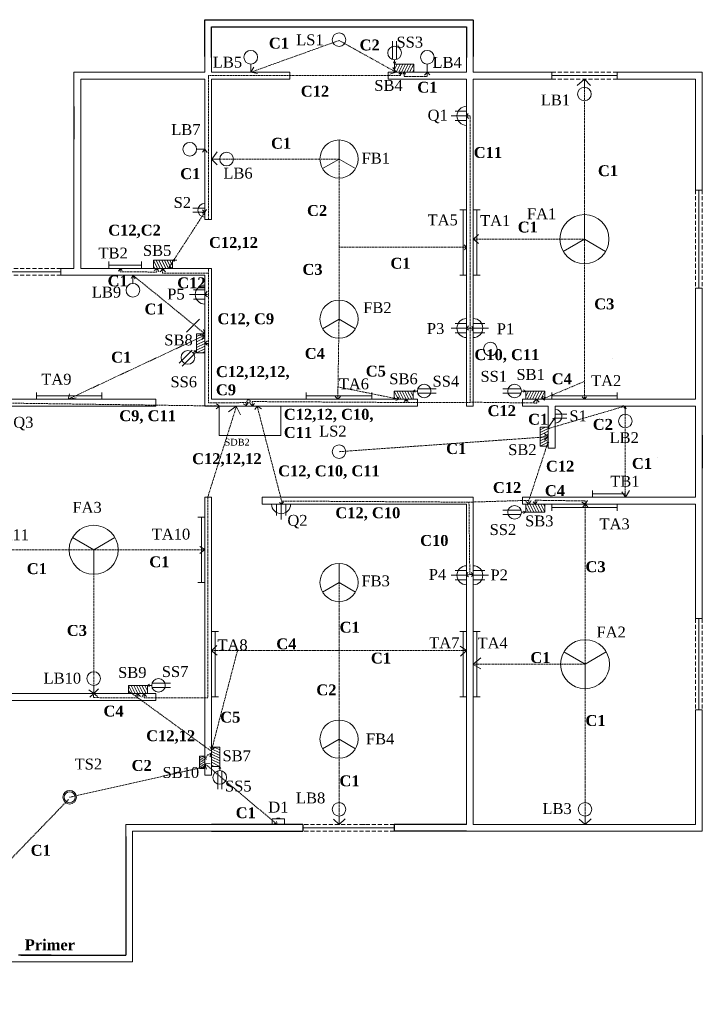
# Model space of a CAD drawing. Header units: inches. Extents: x 208 to 1269, y -96 to 627.
# Tile 4 of 4: x 768 to 1269, y -96 to 626. Entities that reach past the tile are written whole.
import ezdxf

# ---------------------------------------------------------------- set-up
doc = ezdxf.new("R2010")
doc.units = ezdxf.units.IN
doc.header["$LTSCALE"] = 3
doc.header["$MEASUREMENT"] = 0
doc.linetypes.add('DASHEDX2', pattern=[1.5, 1, -0.5])
doc.linetypes.add('HIDDEN', pattern=[0.375, 0.25, -0.125])
for name, color, linetype, lineweight in [('Conduit', 1, 'Continuous', 13), ('FandF', 160, 'Continuous', 13), ('HIDDEN', 7, 'HIDDEN', 13), ('name', 160, 'Continuous', 13)]:
    doc.layers.add(name, color=color, linetype=linetype, lineweight=lineweight)

msp = doc.modelspace()

# ---------------------------------------------------------------- linework, layer by layer
for p, q in [((904.23, 599.33), (904.23, 626.28)), ((904.23, 626.28), (1100.92, 626.28)), ((1101.23, 626.28), (1101.23, 599.33)), ((909.23, 598.42), (909.23, 621.07)), ((909.23, 621.07), (1095.83, 621.07)), ((1095.83, 621.07), (1096.23, 621.07)), ((1096.23, 621.07), (1096.23, 598.42)), ((808.23, 562.49), (808.23, 538.49)), ((1269.23, 321.24), (1269.23, 297.24)), ((976.23, 35.74), (909.23, 35.74)), ((909.23, 30.74), (976.23, 30.74)), ((976.23, 35.74), (976.23, 33.24)), ((976.23, 33.24), (976.23, 30.74)), ((1051.8, 35.74), (1043.23, 35.74)), ((1043.23, 35.74), (1043.23, 33.24)), ((1043.23, 33.24), (1043.23, 30.74)), ((1051.8, 30.74), (1043.23, 30.74)), ((1096.23, 35.74), (1051.8, 35.74)), ((1096.23, 30.74), (1051.8, 30.74)), ((846.23, 26.74), (846.23, -60.26)), ((767.5, -60.03), (791.55, -60.03)), ((769.23, -60.26), (846.23, -60.26))]:
    msp.add_line(p, q)
at = {"linetype": 'Continuous', "lineweight": 13}
for p, q in [((904.23, 587.74), (904.23, 599.33)), ((909.23, 598.42), (909.23, 587.74)), ((1096.23, 598.42), (1096.23, 587.74)), ((1101.23, 587.74), (1101.23, 599.33)), ((904.23, 587.74), (808.23, 587.74)), ((808.23, 562.49), (808.23, 587.74)), ((909.23, 587.74), (909.88, 587.74)), ((1096.23, 587.74), (1095.58, 587.74)), ((1101.23, 587.74), (1158.73, 587.74)), ((1269.23, 501.24), (1269.23, 587.74)), ((1101.23, 582.74), (1158.73, 582.74)), ((1264.23, 501.24), (1264.23, 582.74)), ((808.23, 508.24), (808.23, 538.49)), ((904.23, 479.74), (904.23, 480.74)), ((909.23, 480.74), (909.23, 479.74)), ((882.77, 443.74), (883.77, 443.74)), ((1264.23, 347.74), (1264.23, 429.24)), ((1269.23, 342.74), (1269.23, 429.24)), ((867.23, 347.74), (868.23, 347.74)), ((1059.23, 347.74), (1060.23, 347.74)), ((1138.23, 347.74), (1137.23, 347.74)), ((868.23, 342.74), (867.23, 342.74)), ((1060.23, 342.74), (1059.23, 342.74)), ((1137.23, 342.74), (1138.23, 342.74)), ((1264.23, 321.24), (1264.23, 342.74)), ((1269.23, 321.24), (1269.23, 342.74)), ((1156.23, 311.74), (1156.23, 312.74)), ((1156.23, 311.74), (1161.23, 311.74)), ((1161.23, 312.74), (1161.23, 311.74)), ((1264.23, 297.24), (1264.23, 275.74)), ((904.23, 126.74), (904.23, 275.74)), ((946.23, 270.74), (946.23, 275.74)), ((1137.23, 275.74), (1137.23, 270.74)), ((1138.23, 275.74), (1137.23, 275.74)), ((1137.23, 270.74), (1138.23, 270.74)), ((867.23, 131.74), (868.23, 131.74)), ((868.23, 131.74), (868.23, 126.74)), ((868.23, 126.74), (867.23, 126.74)), ((904.23, 119.74), (904.23, 72.74)), ((1269.23, 30.74), (1269.23, 119.74)), ((904.23, 71.74), (904.23, 72.74)), ((909.23, 72.74), (909.23, 71.74)), ((904.23, 71.74), (909.23, 71.74)), ((846.23, 35.74), (846.23, 26.74)), ((1019.77, 35.74), (1021.73, 35.74)), ((1096.23, 30.74), (1269.23, 30.74)), ((1101.23, 35.74), (1264.23, 35.74)), ((1264.23, 35.74), (1264.23, 35.74))]:
    msp.add_line(p, q, dxfattribs=at)
at = {"lineweight": 13}
for p, q in [((909.88, 587.74), (966.73, 587.74)), ((966.73, 586.49), (966.73, 587.74)), ((966.73, 585.24), (966.73, 586.49)), ((1038.73, 587.74), (1095.58, 587.74)), ((1038.73, 587.74), (1038.73, 582.74)), ((1158.73, 582.74), (1158.73, 587.74)), ((1206.73, 587.74), (1269.23, 587.74)), ((1206.73, 582.74), (1206.73, 587.74)), ((904.23, 582.74), (813.23, 582.74)), ((813.23, 582.74), (813.23, 562.49)), ((904.23, 479.74), (904.23, 582.74)), ((909.23, 582.74), (966.73, 582.74)), ((909.23, 479.74), (909.23, 582.74)), ((966.73, 583.99), (966.73, 585.24)), ((966.73, 582.74), (966.73, 583.99)), ((1038.73, 582.74), (1096.23, 582.74)), ((1096.23, 582.74), (1096.23, 342.74)), ((1101.23, 582.74), (1101.23, 342.74)), ((1158.73, 585.24), (1206.73, 585.24)), ((1206.73, 582.74), (1264.23, 582.74)), ((813.23, 562.49), (813.23, 538.49)), ((813.23, 538.49), (813.23, 443.74)), ((808.23, 508.24), (808.23, 443.74)), ((1264.23, 501.24), (1269.23, 501.24)), ((1266.73, 429.24), (1266.73, 501.24)), ((904.23, 479.74), (909.23, 479.74)), ((750.73, 441.24), (798.73, 441.24)), ((808.23, 443.74), (798.73, 443.74)), ((798.73, 443.74), (798.73, 438.74)), ((813.23, 443.74), (909.23, 443.74)), ((904.23, 443.74), (909.23, 443.74)), ((909.23, 347.74), (909.23, 443.74)), ((798.73, 438.74), (808.23, 438.74)), ((808.23, 438.74), (904.23, 438.74)), ((904.23, 342.74), (904.23, 438.74)), ((1264.23, 429.24), (1269.23, 429.24)), ((868.23, 347.74), (741.23, 347.74)), ((868.23, 347.74), (868.23, 342.74)), ((1060.23, 347.74), (909.23, 347.74)), ((1060.23, 347.74), (1060.23, 342.74)), ((1264.23, 347.74), (1137.23, 347.74)), ((1137.23, 342.74), (1137.23, 347.74)), ((868.23, 342.74), (741.23, 342.74)), ((1060.23, 342.74), (904.23, 342.74)), ((1101.23, 342.74), (1096.23, 342.74)), ((1156.23, 342.74), (1137.23, 342.74)), ((1156.23, 342.74), (1156.23, 311.74)), ((1264.23, 342.74), (1161.23, 342.74)), ((1161.23, 342.74), (1161.23, 311.74)), ((1264.23, 297.24), (1264.23, 321.24)), ((1269.23, 297.24), (1269.23, 186.74)), ((909.23, 275.74), (904.23, 275.74)), ((909.23, 275.74), (909.23, 71.74)), ((1101.23, 275.74), (946.23, 275.74)), ((1101.23, 275.74), (1096.23, 275.74)), ((1101.23, 275.74), (1101.23, 35.74)), ((1264.23, 275.74), (1137.23, 275.74)), ((909.23, 268.74), (909.23, 270.74)), ((1096.23, 270.74), (946.23, 270.74)), ((1096.23, 270.74), (1096.23, 35.74)), ((1101.23, 268.74), (1101.23, 273.74)), ((1264.23, 270.74), (1137.23, 270.74)), ((1264.23, 270.74), (1264.23, 186.74)), ((1264.23, 186.74), (1269.23, 186.74)), ((1266.73, 119.74), (1266.73, 186.74)), ((868.23, 131.74), (741.23, 131.74)), ((868.23, 126.74), (741.23, 126.74)), ((904.23, 126.74), (904.23, 119.74)), ((1264.23, 119.74), (1264.23, 35.74)), ((1264.23, 119.74), (1269.23, 119.74)), ((909.23, 35.74), (846.23, 35.74)), ((909.23, 30.74), (851.23, 30.74)), ((851.23, 30.74), (851.23, -65.26)), ((976.23, 33.24), (1043.23, 33.24)), ((741.23, -65.26), (851.23, -65.26))]:
    msp.add_line(p, q, dxfattribs=at)
at = {"linetype": 'DASHEDX2', "lineweight": 13}
for p, q in [((1158.73, 587.74), (1206.73, 587.74)), ((1206.73, 582.74), (1158.73, 582.74)), ((1264.23, 501.24), (1264.23, 429.24)), ((1269.23, 501.24), (1269.23, 429.24)), ((750.73, 443.74), (798.73, 443.74)), ((750.73, 438.74), (798.73, 438.74)), ((1264.23, 186.74), (1264.23, 119.74)), ((1269.23, 186.74), (1269.23, 119.74)), ((1043.23, 35.74), (976.23, 35.74)), ((1043.23, 30.74), (976.23, 30.74))]:
    msp.add_line(p, q, dxfattribs=at)
at = {"layer": 'Conduit', "linetype": 'HIDDEN'}
msp.add_line((722.5, -30.66), (804.45, 54.18), dxfattribs=at)
at = {"layer": 'FandF', "lineweight": 13}
for p, q in [((1041.99, 597.1), (1041.99, 610.6)), ((1044.99, 597.1), (1044.99, 610.6)), ((937.98, 593.75), (937.98, 587.74)), ((1043.49, 593.74), (1042.7, 595.37)), ((1043.49, 596.87), (1043.49, 593.74)), ((1043.49, 593.74), (1044.28, 595.37)), ((1045.49, 593.74), (1043.49, 593.74)), ((1045.49, 593.74), (1043.49, 589.69)), ((1047.49, 593.74), (1044.53, 587.74)), ((1047.49, 593.74), (1045.49, 593.74)), ((1049.49, 593.74), (1046.53, 587.74)), ((1049.49, 593.74), (1047.49, 593.74)), ((1051.49, 593.74), (1048.53, 587.74)), ((1051.49, 593.74), (1049.49, 593.74)), ((1053.49, 593.74), (1050.53, 587.74)), ((1053.49, 593.74), (1051.49, 593.74)), ((1055.49, 593.74), (1052.53, 587.74)), ((1055.49, 593.74), (1053.49, 593.74)), ((1057.49, 593.74), (1054.53, 587.74)), ((1057.49, 593.74), (1055.49, 593.74)), ((1057.49, 587.74), (1057.49, 593.74)), ((1067.48, 593.75), (1067.48, 587.74)), ((1057.49, 589.69), (1056.53, 587.74)), ((1182.73, 576.74), (1182.73, 582.74)), ((1096.23, 559.12), (1087.84, 559.12)), ((1096.23, 555.71), (1085.03, 555.71)), ((1096.23, 552.29), (1087.84, 552.29)), ((1002.73, 523.99), (1002.73, 537.99)), ((898.22, 531.24), (904.23, 531.24)), ((915.23, 523.99), (909.23, 523.99)), ((1002.73, 523.99), (990.6, 516.99)), ((1002.73, 523.99), (1014.85, 516.99)), ((904.23, 487.95), (895.5, 487.95)), ((904.23, 484.95), (895.5, 484.95)), ((1093.73, 486.74), (1091.23, 486.74)), ((1093.73, 486.74), (1093.73, 438.74)), ((1096.23, 486.74), (1093.73, 486.74)), ((1101.23, 486.74), (1103.73, 486.74)), ((1103.73, 486.74), (1103.73, 438.74)), ((1103.73, 486.74), (1106.23, 486.74)), ((1182.73, 465.24), (1182.73, 483.24)), ((1182.73, 465.24), (1167.14, 456.24)), ((1182.73, 465.24), (1198.32, 456.24)), ((833.72, 446.24), (833.72, 448.74)), ((857.72, 446.24), (857.72, 448.74)), ((866.6, 449.74), (868.6, 449.74)), ((866.6, 443.74), (866.6, 449.74)), ((866.6, 449.74), (869.56, 443.74)), ((868.6, 449.74), (870.6, 449.74)), ((868.6, 449.74), (871.56, 443.74)), ((870.6, 449.74), (872.6, 449.74)), ((870.6, 449.74), (873.56, 443.74)), ((872.6, 449.74), (874.6, 449.74)), ((872.6, 449.74), (875.56, 443.74)), ((874.6, 449.74), (876.6, 449.74)), ((874.6, 449.74), (877.56, 443.74)), ((876.6, 449.74), (878.6, 449.74)), ((876.6, 449.74), (879.56, 443.74)), ((878.6, 449.74), (880.6, 449.74)), ((878.6, 449.74), (880.6, 445.69)), ((880.6, 449.74), (882.23, 450.53)), ((880.6, 449.74), (880.6, 443.74)), ((883.72, 449.74), (880.6, 449.74)), ((880.6, 449.74), (882.23, 448.95)), ((857.72, 446.24), (833.72, 446.24)), ((833.72, 443.74), (833.72, 446.24)), ((857.72, 443.74), (857.72, 446.24)), ((866.6, 445.69), (867.56, 443.74)), ((851.48, 432.74), (851.48, 438.74)), ((1093.73, 438.74), (1091.23, 438.74)), ((1096.23, 438.74), (1093.73, 438.74)), ((1101.23, 438.74), (1103.73, 438.74)), ((1103.73, 438.74), (1106.23, 438.74)), ((904.23, 427.98), (895.84, 427.98)), ((904.23, 424.56), (893.03, 424.56)), ((904.23, 421.15), (895.84, 421.15)), ((1002.73, 406.49), (1002.73, 420.49)), ((890.87, 396.94), (900.41, 406.49)), ((1002.73, 406.49), (990.6, 399.49)), ((1002.73, 406.49), (1014.85, 399.49)), ((1096.23, 399.97), (1085.03, 399.97)), ((1096.23, 403.38), (1087.84, 403.38)), ((1101.23, 403.38), (1109.62, 403.38)), ((1101.23, 399.97), (1112.42, 399.97)), ((898.23, 393.74), (898.23, 395.74)), ((898.23, 395.74), (904.23, 395.74)), ((898.23, 393.74), (902.28, 395.74)), ((898.23, 391.74), (904.23, 394.7)), ((898.23, 391.74), (898.23, 393.74)), ((898.23, 389.74), (904.23, 392.7)), ((898.23, 389.74), (898.23, 391.74)), ((898.23, 387.74), (904.23, 390.7)), ((1096.23, 396.56), (1087.84, 396.56)), ((1101.23, 396.56), (1109.62, 396.56)), ((885.43, 374.13), (894.97, 383.68)), ((895.3, 381.78), (897.99, 383.36)), ((898.04, 383.35), (896.24, 383.2)), ((897.99, 383.33), (896.98, 381.83)), ((898.23, 387.74), (898.23, 389.74)), ((898.23, 385.74), (904.23, 388.7)), ((898.23, 385.74), (898.23, 387.74)), ((898.23, 383.74), (904.23, 386.7)), ((898.23, 383.74), (898.23, 385.74)), ((898.23, 381.74), (904.23, 384.7)), ((898.23, 381.74), (898.23, 383.74)), ((1101.23, 379.64), (1101.23, 386.64)), ((887.74, 372.07), (897.29, 381.62)), ((904.23, 381.74), (898.23, 381.74)), ((902.28, 381.74), (904.23, 382.7)), ((1057.05, 353.74), (1058.68, 354.53)), ((1060.41, 355.24), (1073.91, 355.24)), ((1136.29, 355.24), (1122.79, 355.24)), ((1139.65, 353.74), (1138.02, 354.53)), ((780.73, 352.74), (780.73, 350.24)), ((780.73, 350.24), (828.73, 350.24)), ((780.73, 350.24), (780.73, 347.74)), ((828.73, 352.74), (828.73, 350.24)), ((828.73, 350.24), (828.73, 347.74)), ((978.73, 352.74), (978.73, 350.24)), ((978.73, 350.24), (1026.73, 350.24)), ((978.73, 350.24), (978.73, 347.74)), ((1026.73, 352.74), (1026.73, 350.24)), ((1026.73, 350.24), (1026.73, 347.74)), ((1043.05, 353.74), (1045.05, 353.74)), ((1043.05, 347.74), (1043.05, 353.74)), ((1043.05, 353.74), (1046.01, 347.74)), ((1043.05, 349.69), (1044.01, 347.74)), ((1045.05, 353.74), (1047.05, 353.74)), ((1045.05, 353.74), (1048.01, 347.74)), ((1047.05, 353.74), (1049.05, 353.74)), ((1047.05, 353.74), (1050.01, 347.74)), ((1049.05, 353.74), (1051.05, 353.74)), ((1049.05, 353.74), (1052.01, 347.74)), ((1051.05, 353.74), (1053.05, 353.74)), ((1051.05, 353.74), (1054.01, 347.74)), ((1053.05, 353.74), (1055.05, 353.74)), ((1053.05, 353.74), (1056.01, 347.74)), ((1055.05, 353.74), (1057.05, 353.74)), ((1055.05, 353.74), (1057.05, 349.69)), ((1057.05, 353.74), (1057.05, 347.74)), ((1060.18, 353.74), (1057.05, 353.74)), ((1057.05, 353.74), (1058.68, 352.95)), ((1060.41, 352.24), (1073.91, 352.24)), ((1136.29, 352.24), (1122.79, 352.24)), ((1136.52, 353.74), (1139.65, 353.74)), ((1139.65, 353.74), (1138.02, 352.95)), ((1141.65, 353.74), (1139.65, 353.74)), ((1139.65, 353.74), (1139.65, 347.74)), ((1141.65, 353.74), (1139.65, 349.69)), ((1143.65, 353.74), (1140.69, 347.74)), ((1143.65, 353.74), (1141.65, 353.74)), ((1145.65, 353.74), (1142.69, 347.74)), ((1145.65, 353.74), (1143.65, 353.74)), ((1147.65, 353.74), (1144.69, 347.74)), ((1147.65, 353.74), (1145.65, 353.74)), ((1149.65, 353.74), (1146.69, 347.74)), ((1149.65, 353.74), (1147.65, 353.74)), ((1151.65, 353.74), (1148.69, 347.74)), ((1151.65, 353.74), (1149.65, 353.74)), ((1153.65, 353.74), (1150.69, 347.74)), ((1153.65, 353.74), (1151.65, 353.74)), ((1153.65, 349.69), (1152.69, 347.74)), ((1153.65, 347.74), (1153.65, 353.74)), ((1158.73, 352.74), (1158.73, 350.24)), ((1158.73, 350.24), (1206.73, 350.24)), ((1158.73, 350.24), (1158.73, 347.74)), ((1206.73, 352.74), (1206.73, 350.24)), ((1206.73, 350.24), (1206.73, 347.74)), ((1212.73, 336.74), (1212.73, 342.74)), ((1161.23, 336.76), (1169.96, 336.76)), ((1161.23, 333.76), (1169.96, 333.76)), ((1150.23, 325.24), (1150.23, 327.24)), ((1150.23, 327.24), (1156.23, 327.24)), ((1150.23, 325.24), (1154.28, 327.24)), ((1150.23, 323.24), (1156.23, 326.2)), ((1150.23, 323.24), (1150.23, 325.24)), ((1150.23, 321.24), (1156.23, 324.2)), ((1150.23, 321.24), (1150.23, 323.24)), ((1150.23, 319.24), (1156.23, 322.2)), ((1150.23, 319.24), (1150.23, 321.24)), ((1150.23, 317.24), (1156.23, 320.2)), ((1150.23, 317.24), (1150.23, 319.24)), ((1150.23, 315.24), (1156.23, 318.2)), ((1150.23, 315.24), (1150.23, 317.24)), ((1150.23, 313.24), (1156.23, 316.2)), ((1150.23, 313.24), (1150.23, 315.24)), ((1156.23, 313.24), (1150.23, 313.24)), ((1154.28, 313.24), (1156.23, 314.2)), ((1188.73, 278.24), (1188.73, 280.74)), ((1212.73, 278.24), (1188.73, 278.24)), ((1188.73, 275.74), (1188.73, 278.24)), ((1212.73, 278.24), (1212.73, 280.74)), ((1212.73, 278.24), (1212.73, 275.74)), ((956.82, 270.74), (956.82, 262.36)), ((960.23, 270.74), (960.23, 259.55)), ((963.64, 270.74), (963.64, 262.36)), ((1139.65, 264.74), (1139.65, 270.74)), ((1141.65, 264.74), (1139.65, 268.8)), ((1143.65, 264.74), (1140.69, 270.74)), ((1145.65, 264.74), (1142.69, 270.74)), ((1147.65, 264.74), (1144.69, 270.74)), ((1149.65, 264.74), (1146.69, 270.74)), ((1151.65, 264.74), (1148.69, 270.74)), ((1153.65, 264.74), (1150.69, 270.74)), ((1153.65, 268.8), (1152.69, 270.74)), ((1153.65, 270.74), (1153.65, 264.74)), ((1158.73, 268.24), (1158.73, 270.74)), ((1158.73, 268.24), (1206.73, 268.24)), ((1158.73, 265.74), (1158.73, 268.24)), ((1206.73, 268.24), (1206.73, 270.74)), ((1206.73, 265.74), (1206.73, 268.24)), ((901.73, 261.24), (899.23, 261.24)), ((901.73, 213.24), (901.73, 261.24)), ((904.23, 261.24), (901.73, 261.24)), ((1136.29, 266.24), (1122.79, 266.24)), ((1136.29, 263.24), (1122.79, 263.24)), ((1136.52, 264.74), (1139.65, 264.74)), ((1139.65, 264.74), (1138.02, 265.53)), ((1139.65, 264.74), (1138.02, 263.95)), ((1141.65, 264.74), (1139.65, 264.74)), ((1143.65, 264.74), (1141.65, 264.74)), ((1145.65, 264.74), (1143.65, 264.74)), ((1147.65, 264.74), (1145.65, 264.74)), ((1149.65, 264.74), (1147.65, 264.74)), ((1151.65, 264.74), (1149.65, 264.74)), ((1153.65, 264.74), (1151.65, 264.74)), ((822.73, 237.24), (807.14, 246.24)), ((822.73, 237.24), (838.32, 246.24)), ((822.73, 237.24), (822.73, 219.24)), ((1002.73, 213.22), (1002.73, 227.22)), ((1096.23, 218.51), (1085.03, 218.51)), ((1096.23, 221.93), (1087.84, 221.93)), ((1101.23, 221.93), (1109.62, 221.93)), ((1101.23, 218.51), (1112.42, 218.51)), ((901.73, 213.24), (899.23, 213.24)), ((904.23, 213.24), (901.73, 213.24)), ((1002.73, 213.22), (990.6, 206.22)), ((1002.73, 213.22), (1014.85, 206.22)), ((1096.23, 215.1), (1087.84, 215.1)), ((1101.23, 215.1), (1109.62, 215.1)), ((911.73, 177.29), (909.23, 177.29)), ((911.73, 129.29), (911.73, 177.29)), ((914.23, 177.29), (911.73, 177.29)), ((1093.73, 177.29), (1091.23, 177.29)), ((1093.73, 129.29), (1093.73, 177.29)), ((1096.23, 177.29), (1093.73, 177.29)), ((1101.23, 177.29), (1103.73, 177.29)), ((1103.73, 129.29), (1103.73, 177.29)), ((1103.73, 177.29), (1106.23, 177.29)), ((1183.21, 153.24), (1167.63, 162.24)), ((1183.21, 153.24), (1198.8, 162.24)), ((1183.21, 153.24), (1183.21, 135.24)), ((822.73, 137.75), (822.73, 131.74)), ((848.16, 137.74), (850.16, 137.74)), ((848.16, 131.74), (848.16, 137.74)), ((848.16, 137.74), (851.11, 131.74)), ((850.16, 137.74), (852.16, 137.74)), ((850.16, 137.74), (853.11, 131.74)), ((852.16, 137.74), (854.16, 137.74)), ((852.16, 137.74), (855.11, 131.74)), ((854.16, 137.74), (856.16, 137.74)), ((854.16, 137.74), (857.11, 131.74)), ((856.16, 137.74), (858.16, 137.74)), ((856.16, 137.74), (859.11, 131.74)), ((858.16, 137.74), (860.16, 137.74)), ((858.16, 137.74), (861.11, 131.74)), ((860.16, 137.74), (862.16, 137.74)), ((860.16, 137.74), (862.16, 133.69)), ((862.16, 137.74), (863.78, 138.53)), ((862.16, 137.74), (862.16, 131.74)), ((865.28, 137.74), (862.16, 137.74)), ((862.16, 137.74), (863.78, 136.95)), ((865.51, 139.24), (879.01, 139.24)), ((848.16, 133.69), (849.11, 131.74)), ((865.51, 136.24), (879.01, 136.24)), ((911.73, 129.29), (909.23, 129.29)), ((914.23, 129.29), (911.73, 129.29)), ((1093.73, 129.29), (1091.23, 129.29)), ((1096.23, 129.29), (1093.73, 129.29)), ((1101.23, 129.29), (1103.73, 129.29)), ((1103.73, 129.29), (1106.23, 129.29)), ((1002.73, 98.27), (1002.73, 112.27)), ((1002.73, 98.27), (990.6, 91.27)), ((1002.73, 98.27), (1014.85, 91.27)), ((909.23, 92.3), (915.23, 92.3)), ((915.23, 88.3), (909.23, 91.26)), ((915.23, 86.3), (909.23, 89.26)), ((915.23, 84.3), (909.23, 87.26)), ((915.23, 90.3), (911.17, 92.3)), ((915.23, 90.3), (915.23, 92.3)), ((915.23, 88.3), (915.23, 90.3)), ((915.23, 86.3), (915.23, 88.3)), ((900.33, 85.78), (904.23, 85.78)), ((904.23, 83.18), (900.33, 85.1)), ((904.23, 81.88), (900.33, 83.8)), ((904.23, 80.58), (900.33, 82.5)), ((904.23, 79.28), (900.33, 81.2)), ((904.23, 77.98), (900.33, 79.9)), ((904.23, 84.48), (901.59, 85.78)), ((915.23, 82.3), (909.23, 85.26)), ((915.23, 80.3), (909.23, 83.26)), ((915.23, 78.3), (909.23, 81.26)), ((915.23, 84.3), (915.23, 86.3)), ((915.23, 82.3), (915.23, 84.3)), ((915.23, 80.3), (915.23, 82.3)), ((915.23, 78.3), (915.23, 80.3)), ((904.23, 76.68), (900.33, 78.6)), ((901.59, 76.68), (900.33, 77.3)), ((900.33, 76.68), (904.23, 76.68)), ((911.17, 78.3), (909.23, 79.26)), ((909.23, 78.3), (915.23, 78.3)), ((913.73, 74.95), (913.73, 61.45)), ((915.23, 78.3), (914.44, 76.68)), ((915.23, 75.18), (915.23, 78.3)), ((915.23, 78.3), (916.02, 76.68)), ((916.73, 74.95), (916.73, 61.45)), ((953.66, 39.74), (953.66, 35.74)), ((962.66, 39.74), (953.66, 39.74)), ((953.66, 39.74), (959.66, 39.74)), ((962.66, 35.74), (962.66, 39.74)), ((1002.73, 41.75), (1002.73, 35.74)), ((1183.21, 41.75), (1183.21, 35.74))]:
    msp.add_line(p, q, dxfattribs=at)
at = {"layer": 'FandF', "lineweight": 13, "ltscale": 0.7}
for p, q in [((914.9, 321.2), (914.9, 342.74)), ((959.9, 342.74), (959.9, 321.2)), ((959.9, 321.2), (914.9, 321.2)), ((900.33, 85.78), (900.33, 76.68))]:
    msp.add_line(p, q, dxfattribs=at)
at = {"layer": 'FandF', "lineweight": 13}
for centre, radius in [((1002.73, 611.58), 5), ((937.98, 598.75), 5), ((1043.49, 601.87), 5), ((1067.48, 598.75), 5), ((1182.73, 571.74), 5), ((893.22, 531.24), 5), ((1002.73, 523.99), 14), ((920.23, 523.99), 5), ((1182.73, 465.24), 18), ((851.48, 427.74), 5), ((1002.73, 406.49), 14), ((891.87, 378.38), 5), ((1113.75, 384.53), 5), ((1065.18, 353.74), 5), ((1131.52, 353.74), 5), ((1212.73, 331.74), 5), ((1002.73, 309.24), 5), ((1131.52, 264.74), 5), ((822.73, 237.24), 18), ((1002.73, 213.22), 14), ((1183.21, 153.24), 18), ((822.73, 142.75), 5), ((870.28, 137.74), 5), ((1002.73, 98.27), 14), ((915.23, 70.18), 5), ((805.1, 55.63), 5), ((805.1, 55.63), 4), ((1002.73, 46.75), 5), ((1183.21, 46.75), 5)]:
    msp.add_circle(centre, radius, dxfattribs=at)
for centre, radius, start, end in [((1096.23, 555.71), 7, 90, 270), ((904.23, 486.45), 5, 90, 270), ((904.23, 424.56), 7, 90, 270), ((1096.23, 399.97), 7, 90, 270), ((1101.23, 399.97), 7, 270, 90), ((1161.23, 335.26), 5, 270, 90), ((960.23, 270.74), 7, 180, 0), ((1096.23, 218.51), 7, 90, 270), ((1101.23, 218.51), 7, 270, 90), ((958.16, 38.3), 2.08, 43.87846, 136.12154)]:
    msp.add_arc(centre, radius, start, end, dxfattribs=at)
at = {"layer": 'HIDDEN', "color": 3}
for p in [(937.98, 587.74), (1044.53, 587.74)]:
    msp.add_line(p, (1002.81, 611.04), dxfattribs=at)
at = {"layer": 'HIDDEN', "color": 3, "linetype": 'HIDDEN'}
for p, q in [((907.05, 585.36), (907, 479.74)), ((907.05, 585.36), (1047.87, 585.2)), ((1047.87, 585.2), (1047.87, 587.74)), ((1050.53, 587.74), (1050.47, 584.56)), ((1067.45, 584.56), (1067.48, 587.74)), ((1050.47, 584.56), (1067.45, 584.56)), ((1182.73, 582.74), (1182.73, 465.24)), ((1098.96, 555.71), (1096.23, 555.71)), ((1098.96, 345.32), (1098.96, 555.71)), ((904.23, 531.24), (904.23, 486.45)), ((1002.73, 523.99), (909.23, 523.99)), ((1002.8, 459.24), (1002.73, 523.99)), ((877.56, 443.74), (904.23, 484.95)), ((1182.73, 465.24), (1101.23, 465.24)), ((1002.8, 459.24), (1096.23, 459.24)), ((906.99, 443.74), (906.99, 440.22)), ((851.5, 438.74), (904.23, 395.77)), ((1099.05, 399.81), (1096.23, 399.81)), ((1099.05, 399.81), (1101.23, 399.81)), ((759.13, 344.89), (914.8, 342.74)), ((1156.23, 326.2), (1212.73, 342.74)), ((1212.73, 342.74), (1212.73, 275.74)), ((1002.73, 309.24), (1156.23, 320.2)), ((1142.02, 273.53), (1156.23, 316.77)), ((960.65, 273.01), (960.72, 270.74)), ((1098.05, 272.18), (1098.65, 219.02)), ((822.73, 237.24), (741.23, 237.24)), ((822.73, 237.24), (904.23, 237.24)), ((1096.23, 218.51), (1098.65, 219.02)), ((1098.65, 219.02), (1101.23, 219.02)), ((1002.85, 163.29), (1002.73, 98.27)), ((1002.85, 163.29), (1096.23, 163.29)), ((1183.21, 153.24), (1101.23, 153.24)), ((1183.21, 153.24), (1183.21, 35.74)), ((1002.73, 98.27), (1002.73, 35.74)), ((904.23, 80.25), (957.29, 35.74))]:
    msp.add_line(p, q, dxfattribs=at)
at = {"layer": 'HIDDEN', "color": 3, "linetype": 'Continuous'}
for p, q in [((938.07, 587.78), (940.1, 591.38)), ((938.1, 587.74), (942.97, 586.72)), ((1044.55, 587.74), (1039.99, 586.24)), ((1042.16, 591.23), (1044.61, 587.74)), ((1047.88, 587.74), (1046.47, 586.28)), ((1047.86, 587.73), (1049.09, 586.41)), ((1049.66, 586.46), (1050.53, 587.72)), ((1050.53, 587.72), (1051.5, 586.42)), ((1065.41, 585.6), (1067.55, 587.74)), ((1067.55, 587.74), (1069.43, 585.82)), ((1177.42, 577.96), (1182.73, 582.59)), ((1182.73, 582.59), (1187.31, 577.92)), ((1096.31, 555.71), (1097.48, 557.42)), ((1096.23, 555.76), (1097.77, 553.75)), ((902.47, 528.97), (904.23, 531.23)), ((904.23, 531.23), (905.94, 528.93)), ((909.38, 523.99), (913.29, 529.31)), ((909.23, 523.94), (913.43, 519.74)), ((902.36, 484.19), (904.23, 484.88)), ((902.67, 486.78), (904.23, 485.01)), ((904.23, 484.88), (903.82, 482.95)), ((904.23, 485.01), (905.48, 487.07)), ((1101.36, 465.24), (1105.11, 462.12)), ((1101.43, 465.24), (1105.11, 468.55)), ((1094.42, 461.13), (1096.23, 459.3)), ((1096.23, 459.3), (1094.73, 457.37)), ((876.28, 446.33), (877.62, 443.84)), ((877.62, 443.84), (880.6, 444.7)), ((851.47, 438.74), (850.23, 436.33)), ((851.51, 438.72), (853.13, 436.07)), ((904.23, 395.72), (903.3, 399)), ((1097.77, 401.48), (1096.23, 399.75)), ((1096.23, 399.75), (1097.66, 398.32)), ((1100.03, 401.3), (1101.23, 399.75)), ((1101.23, 399.75), (1100.11, 398.29)), ((901.37, 394.54), (904.23, 395.72)), ((914.93, 342.74), (912.59, 340.57)), ((912.87, 344.47), (914.93, 342.74)), ((1210.88, 343.19), (1212.73, 342.74)), ((1212.73, 342.74), (1211.73, 341.34)), ((1212.32, 340.85), (1212.73, 342.66)), ((1212.73, 342.66), (1213.26, 340.72)), ((1156.23, 326.99), (1161.23, 334.21)), ((1159.33, 333.4), (1161.2, 334.16)), ((1161.2, 334.16), (1160.81, 332.34)), ((1156.56, 327.91), (1156.23, 326.99)), ((1156.23, 326.99), (1156.92, 327.24)), ((1156.24, 326.2), (1157.05, 326)), ((1156.25, 326.21), (1156.8, 326.86)), ((1153.25, 322.74), (1156.23, 320.22)), ((1156.23, 320.22), (1153.46, 317.67)), ((1155.08, 316.27), (1156.23, 316.77)), ((1156.23, 316.77), (1156.68, 315.65)), ((1210.27, 279.68), (1212.78, 275.74)), ((1212.78, 275.74), (1215.7, 280.73)), ((959.08, 271.99), (960.72, 270.8)), ((960.72, 270.8), (961.87, 272.2)), ((900.56, 239.69), (904.23, 237.39)), ((904.23, 237.39), (900.56, 234.62)), ((1097.28, 220.81), (1096.23, 218.46)), ((1096.23, 218.46), (1097.8, 217.27)), ((1099.75, 220.6), (1101.23, 219)), ((1101.23, 219), (1100, 217.57)), ((1091.58, 166.52), (1096.23, 163.23)), ((1096.23, 163.23), (1091.89, 159.2)), ((1101.23, 153.18), (1106.7, 157.82)), ((1101.23, 153.09), (1106.8, 149.82)), ((904.23, 80.28), (908.21, 80.1)), ((904.26, 80.23), (905.46, 76.18)), ((955.12, 36.23), (957.26, 35.76)), ((957.26, 35.76), (956.83, 37.8)), ((998.61, 39.58), (1002.74, 35.74)), ((1002.74, 35.74), (1007.12, 39.75)), ((1178.91, 39.46), (1183.21, 35.74)), ((1183.21, 35.74), (1187.63, 39.72))]:
    msp.add_line(p, q, dxfattribs=at)
at = {"layer": 'HIDDEN', "color": 1, "linetype": 'HIDDEN'}
for p, q in [((1050.47, 584.56), (1050.47, 584.56)), ((1182.73, 465.24), (1182.73, 353.74)), ((1002.73, 406.49), (1002.8, 459.24)), ((1002.8, 459.24), (1002.8, 459.24)), ((842.18, 443.74), (842.18, 441.25)), ((842.18, 441.25), (842.18, 441.25)), ((842.18, 441.25), (868.88, 441.06)), ((868.88, 441.06), (869.56, 443.74)), ((873.56, 443.74), (873.19, 440.34)), ((907.03, 441.67), (907.03, 441.67)), ((873.19, 440.34), (907.03, 440.22)), ((906.91, 440.22), (906.91, 424.56)), ((906.97, 424.56), (904.23, 424.56)), ((906.97, 388.67), (906.97, 424.56)), ((1001.9, 353.51), (1002.73, 406.49)), ((904.23, 394.7), (803.99, 347.74)), ((904.23, 388.7), (904.23, 388.7)), ((904.23, 388.7), (906.97, 388.67)), ((906.97, 388.67), (906.97, 345.02)), ((1203.34, 377.87), (1203.34, 377.87)), ((1001.95, 356.72), (1046.8, 347.74)), ((1151.75, 347.74), (1182.73, 360.81)), ((1001.9, 353.51), (1001.9, 347.74)), ((1052.01, 345.32), (1052.01, 347.74)), ((1147.87, 344.94), (1147.71, 347.74)), ((1182.73, 350.47), (1182.68, 347.74)), ((1182.73, 353.74), (1182.73, 350.24)), ((927.52, 342.74), (906.35, 275.74)), ((906.97, 345.02), (930.18, 345.21)), ((930.18, 345.21), (934.66, 345.37)), ((934.66, 345.37), (934.66, 342.74)), ((939.29, 342.74), (938.99, 346.01)), ((938.99, 346.01), (938.99, 346.01)), ((938.99, 346.01), (1052.01, 345.32)), ((942.62, 342.74), (960.65, 273.01)), ((1052.01, 345.32), (1098.96, 345.32)), ((1098.96, 345.58), (1147.87, 344.94)), ((1236.38, 304.67), (1236.38, 304.67)), ((906.57, 275.97), (906.44, 128.63)), ((960.65, 273.01), (1098.05, 272.18)), ((1097.95, 272.18), (1142.02, 273.53)), ((1142.02, 273.53), (1142.13, 270.74)), ((1146.69, 270.74), (1146.58, 273.6)), ((1146.58, 273.6), (1146.58, 273.6)), ((1146.58, 273.6), (1183.21, 273.08)), ((1183.21, 273.08), (1183.21, 270.74)), ((1183.21, 153.24), (1183.21, 270.74)), ((822.73, 237.24), (822.73, 131.74)), ((1002.85, 163.29), (1002.73, 213.22)), ((915.23, 163.29), (909.23, 163.29)), ((909.23, 90.33), (928.22, 163.29)), ((915.23, 163.29), (1002.85, 163.29)), ((997.25, 159.12), (997.25, 159.12)), ((997.25, 159.12), (997.25, 159.12)), ((822.56, 128.72), (822.73, 131.74)), ((848.16, 133.69), (909.23, 89.26)), ((855.11, 131.74), (855.17, 128.59)), ((859.58, 131.74), (859.86, 128.63)), ((855.17, 128.59), (822.56, 128.72)), ((855.17, 128.59), (855.17, 128.59)), ((855.17, 128.59), (855.17, 128.59)), ((859.86, 128.63), (906.44, 128.63)), ((904.23, 83.91), (906.47, 86.76)), ((906.47, 86.74), (909.23, 86.77)), ((805.1, 55.63), (904.23, 77.98))]:
    msp.add_line(p, q, dxfattribs=at)
at = {"layer": 'HIDDEN', "color": 1, "linetype": 'Continuous'}
for p, q in [((840.87, 441.71), (842.18, 443.62)), ((842.18, 443.62), (843.6, 442.18)), ((867.17, 442.13), (869.58, 443.74)), ((869.58, 443.74), (870.58, 441.35)), ((871.61, 441.35), (873.53, 443.47)), ((873.53, 443.47), (875.38, 441.35)), ((905.96, 427.08), (904.23, 424.45)), ((904.23, 424.45), (906.17, 422.76)), ((899.93, 394.58), (904.18, 394.68)), ((904.18, 394.68), (901.95, 391.58)), ((904.23, 388.76), (906.17, 390.57)), ((904.23, 388.72), (906.11, 387.48)), ((804.96, 351.77), (804.08, 347.74)), ((804.08, 347.74), (809.83, 348.8)), ((999.96, 349.69), (1001.95, 347.74)), ((1001.95, 347.74), (1003.78, 349.83)), ((1046.83, 347.74), (1044.34, 346.89)), ((1045.87, 349.54), (1046.83, 347.74)), ((1050.56, 346.15), (1052.04, 347.74)), ((1052.04, 347.74), (1053.54, 346.08)), ((1145.42, 345.48), (1147.71, 347.71)), ((1147.71, 347.71), (1149.56, 345.58)), ((1152.54, 349.92), (1151.64, 347.74)), ((1151.64, 347.74), (1153.59, 347.15)), ((1181.02, 349.59), (1182.69, 347.79)), ((1182.69, 347.79), (1184.38, 349.61)), ((921.73, 338.44), (927.25, 342.74)), ((927.25, 342.74), (930.53, 336.21)), ((932.38, 344.24), (934.66, 343.04)), ((934.66, 343.04), (936.05, 345.17)), ((937.54, 344.6), (939.28, 342.9)), ((939.28, 342.9), (940.66, 344.55)), ((940.84, 340.13), (942.71, 342.74)), ((942.71, 342.74), (945.77, 340.59)), ((1139.71, 272.64), (1142.11, 270.74)), ((1142.11, 270.74), (1143.61, 273.42)), ((1145.05, 272.4), (1146.71, 270.74)), ((1146.71, 270.74), (1148.11, 272.66)), ((1180.93, 272.17), (1183.21, 270.68)), ((1181.53, 268.67), (1183.21, 270.66)), ((1183.21, 270.68), (1184.99, 273.47)), ((1183.21, 270.66), (1185.26, 268.76)), ((909.41, 163.29), (913.15, 166.92)), ((909.23, 163.19), (913.24, 159.98)), ((819.16, 134.52), (822.89, 131.74)), ((819.98, 129.15), (822.73, 131.83)), ((822.73, 131.83), (825.5, 129.6)), ((822.89, 131.74), (826.18, 135.11)), ((853.2, 129.81), (855.12, 131.54)), ((855.12, 131.54), (856.96, 129.51)), ((858.13, 129.17), (859.61, 131.74)), ((859.61, 131.74), (861.43, 129.55)), ((907.89, 92.98), (909.23, 90.3)), ((909.23, 86.79), (907.96, 85.34)), ((907.99, 88.01), (909.23, 86.79)), ((909.23, 90.3), (911.72, 92.04)), ((904.23, 83.96), (904.6, 85.44)), ((904.24, 83.92), (905.83, 83.65)), ((903.44, 78.65), (904.23, 77.97)), ((904.23, 77.97), (903.55, 77.27))]:
    msp.add_line(p, q, dxfattribs=at)
at = {"layer": 'HIDDEN', "color": 1, "linetype": 'HIDDEN'}
msp.add_circle((936.31, 346.22), 1.19, dxfattribs=at)
at = {"layer": 'name', "lineweight": 13, "ltscale": 0.7}
msp.add_line((1043.49, 593.74), (1043.49, 587.74), dxfattribs=at)

# ---------------------------------------------------------------- texts
at = {"linetype": 'Continuous', "lineweight": 13, "insert": (716.38, -35.9), "char_height": 28.1442, "width": 522.9947, "attachment_point": 2}
msp.add_mtext('{\\fTimes New Roman|b1|i0|c0|p18;\\C5; \\fAgency FB|b0|i0|c0|p34;\\H2.4x;\\C256;\\P\\H0.3333x;1ST-5th  FLOOR \\PCONDUIT}', dxfattribs=at)
at = {"layer": 'FandF', "lineweight": 13, "ltscale": 0.7, "insert": (918.73, 318.71), "char_height": 5, "width": 23.3412, "attachment_point": 1}
msp.add_mtext('{\\fTimes New Roman|b0|i0|c0|p18;SDB2}', dxfattribs=at)
at = {"layer": 'HIDDEN', "color": 1, "linetype": 'HIDDEN', "char_height": 8, "attachment_point": 1}
for s, insert, width in [('{\\fTimes New Roman|b1|i0|c0|p18;\\C256;C1}', (951.26, 613.06), 15.8365), ('{\\fTimes New Roman|b1|i0|c0|p18;\\C256;C2}', (1017.81, 611.73), 15.8365), ('{\\fTimes New Roman|b1|i0|c0|p18;\\C256;C1}', (1060.13, 580.72), 15.8365), ('{\\fTimes New Roman|b1|i0|c0|p18;\\C256;C12}', (974.67, 577.78), 15.8365), ('{\\fTimes New Roman|b1|i0|c0|p18;\\C256;C1}', (952.84, 539.58), 15.8365), ('{\\fTimes New Roman|b1|i0|c0|p18;\\C256;C11}', (1101.54, 532.81), 28.2345), ('{\\fTimes New Roman|b1|i0|c0|p18;\\C256;C1}', (886.21, 517.27), 15.8365), ('{\\fTimes New Roman|b1|i0|c0|p18;\\C256;C1}', (1192.67, 519.44), 15.8365), ('{\\fTimes New Roman|b1|i0|c0|p18;\\C256;C2}', (979.23, 490.22), 15.8365), ('{\\fTimes New Roman|b1|i0|c0|p18;\\C256;C1}', (1133.83, 478.1), 15.8365), ('{\\fTimes New Roman|b1|i0|c0|p18;\\C256;C12,C2}', (833.4, 475.81), 15.8365), ('{\\fTimes New Roman|b1|i0|c0|p18;\\C256;C12,12}', (907.34, 466.78), 15.8365), ('{\\fTimes New Roman|b1|i0|c0|p18;\\C256;C1}', (1040.42, 451.52), 15.8365), ('{\\fTimes New Roman|b1|i0|c0|p18;\\C256;C3}', (975.86, 447.03), 15.8365), ('{\\fTimes New Roman|b1|i0|c0|p18;\\C256;C1}', (832.94, 438.57), 15.8365), ('{\\fTimes New Roman|b1|i0|c0|p18;\\C256;C12}', (884.03, 437.16), 15.8365), ('{\\fTimes New Roman|b1|i0|c0|p18;\\C256;C3}', (1189.94, 421.68), 15.8365), ('{\\fTimes New Roman|b1|i0|c0|p18;\\C256;C1}', (860.02, 417.93), 15.8365), ('{\\fTimes New Roman|b1|i0|c0|p18;\\C256;C12, C9}', (913.5, 410.77), 50.0492), ('{\\fTimes New Roman|b1|i0|c0|p18;\\C256;C4}', (977.57, 385.36), 15.8365), ('{\\fTimes New Roman|b1|i0|c0|p18;\\C256;C10, C11}', (1102.04, 384.43), 60.3278), ('{\\fTimes New Roman|b1|i0|c0|p18;\\C256;C1}', (835.5, 382.59), 15.8365), ('{\\fTimes New Roman|b1|i0|c0|p18;\\C256;C12,12,12,\\PC9}', (912.42, 371.98), 66.5968), ('{\\fTimes New Roman|b1|i0|c0|p18;\\C256;C5}', (1022.33, 372.37), 15.8365), ('{\\fTimes New Roman|b1|i0|c0|p18;\\C256;C4}', (1158.77, 366.73), 15.8365), ('{\\fTimes New Roman|b1|i0|c0|p18;\\C256;C9, C11}', (841.5, 339.62), 44.412), ('{\\fTimes New Roman|b1|i0|c0|p18;\\C256;C12,12, C10,\\PC11}', (962.24, 340.67), 81.6522), ('{\\fTimes New Roman|b1|i0|c0|p18;\\C256;C12}', (1111.7, 343.32), 15.8365), ('{\\fTimes New Roman|b1|i0|c0|p18;\\C256;C1}', (1141.42, 337.03), 15.8365), ('{\\fTimes New Roman|b1|i0|c0|p18;\\C256;C2}', (1188.9, 333.27), 15.8365), ('{\\fTimes New Roman|b1|i0|c0|p18;\\C256;C1}', (1081.29, 315.52), 15.8365), ('{\\fTimes New Roman|b1|i0|c0|p18;\\C256;C12,12,12}', (894.93, 308.08), 15.8365), ('{\\fTimes New Roman|b1|i0|c0|p18;\\C256;C1}', (1217.6, 304.6), 15.8365), ('{\\fTimes New Roman|b1|i0|c0|p18;\\C256;C12, C10, C11}', (958.07, 299.13), 80.0962), ('{\\fTimes New Roman|b1|i0|c0|p18;\\C256;C12}', (1154.54, 302.57), 15.8365), ('{\\fTimes New Roman|b1|i0|c0|p18;\\C256;C12}', (1115.6, 286.93), 15.8365), ('{\\fTimes New Roman|b1|i0|c0|p18;\\C256;C4}', (1153.73, 284.64), 15.8365), ('{\\fTimes New Roman|b1|i0|c0|p18;\\C256;C12, C10}', (1000.02, 268.4), 84.6903), ('{\\fTimes New Roman|b1|i0|c0|p18;\\C256;     C10}', (1047.11, 248.07), 46.9025), ('{\\fTimes New Roman|b1|i0|c0|p18;\\C256;C1}', (863.51, 232.41), 15.8365), ('{\\fTimes New Roman|b1|i0|c0|p18;\\C256;C1}', (773.62, 227.37), 15.8365), ('{\\fTimes New Roman|b1|i0|c0|p18;\\C256;C3}', (1183.52, 228.83), 15.8365), ('{\\fTimes New Roman|b1|i0|c0|p18;\\C256;C3}', (803.02, 182.05), 15.8365), ('{\\fTimes New Roman|b1|i0|c0|p18;\\C256;C1}', (1003.13, 184.41), 15.8365), ('{\\fTimes New Roman|b1|i0|c0|p18;\\C256;C4}', (956.7, 172.19), 15.8365), ('{\\fTimes New Roman|b1|i0|c0|p18;\\C256;C1}', (1026.1, 161.75), 15.8365), ('{\\fTimes New Roman|b1|i0|c0|p18;\\C256;C1}', (1143.08, 162.14), 15.8365), ('{\\fTimes New Roman|b1|i0|c0|p18;\\C256;C2}', (986.06, 138.42), 15.8365), ('{\\fTimes New Roman|b1|i0|c0|p18;\\C256;C4}', (829.91, 122.87), 15.8365), ('{\\fTimes New Roman|b1|i0|c0|p18;\\C256;C5}', (915.54, 118.42), 15.8365), ('{\\fTimes New Roman|b1|i0|c0|p18;\\C256;C1}', (1183.52, 115.93), 15.8365), ('{\\fTimes New Roman|b1|i0|c0|p18;\\C256;C12,12}', (861.24, 104.77), 15.8365), ('{\\fTimes New Roman|b1|i0|c0|p18;\\C256;C2}', (850.54, 82.96), 15.8365), ('{\\fTimes New Roman|b1|i0|c0|p18;\\C256;C1}', (1003.04, 71.66), 15.8365), ('{\\fTimes New Roman|b1|i0|c0|p18;\\C256;C1}', (926.92, 48.25), 15.8365), ('{\\fTimes New Roman|b1|i0|c0|p18;\\C256;C1}', (776.49, 20.67), 15.8365), ('{\\fTimes New Roman|b1|i0|c0|p18;\\C256;Primer}', (772.16, -48.66), 15.8365)]:
    msp.add_mtext(s, dxfattribs=dict(at, insert=insert, width=width))
at = {"layer": 'name', "lineweight": 13, "ltscale": 0.7, "char_height": 8, "width": 29.0475}
for s, insert, attachment_point in [('{\\fTimes New Roman|b0|i0|c0|p18;LS1}', (991.43, 615.5), 3), ('{\\fTimes New Roman|b0|i0|c0|p18;SS3}', (1064.37, 613.83), 3), ('{\\fTimes New Roman|b0|i0|c0|p18;LB5}', (931.6, 599.09), 3), ('{\\fTimes New Roman|b0|i0|c0|p18;LB4}', (1092.76, 598.93), 3), ('{\\fTimes New Roman|b0|i0|c0|p18;SB4}', (1049.42, 582.05), 3), ('{\\fTimes New Roman|b0|i0|c0|p18;LB1}', (1172.2, 571.37), 3), ('{\\fTimes New Roman|b0|i0|c0|p18;Q1}', (1082.48, 560.24), 3), ('{\\fTimes New Roman|b0|i0|c0|p18;LB7}', (901.1, 549.63), 3), ('{\\fTimes New Roman|b0|i0|c0|p18;FB1}', (1040.1, 528.66), 3), ('{\\fTimes New Roman|b0|i0|c0|p18;LB6}', (939.34, 517.65), 3), ('{\\fTimes New Roman|b0|i0|c0|p18;S2}', (894.16, 496.13), 3), ('{\\fTimes New Roman|b0|i0|c0|p18;FA1}', (1162.07, 487.85), 3), ('{\\fTimes New Roman|b0|i0|c0|p18;TA5}', (1089.83, 483.33), 3), ('{\\fTimes New Roman|b0|i0|c0|p18;TA1}', (1128.33, 482.84), 3), ('{\\fTimes New Roman|b0|i0|c0|p18;TB2}', (847.71, 459.02), 3), ('{\\fTimes New Roman|b0|i0|c0|p18;SB5}', (858.87, 460.93), 1), ('{\\fTimes New Roman|b0|i0|c0|p18;LB9}', (842.89, 430.34), 3), ('{\\fTimes New Roman|b0|i0|c0|p18;P5}', (889.49, 428.93), 3), ('{\\fTimes New Roman|b0|i0|c0|p18;FB2}', (1020.46, 418.93), 1), ('{\\fTimes New Roman|b0|i0|c0|p18;P3}', (1079.96, 403.59), 3), ('{\\fTimes New Roman|b0|i0|c0|p18;P1}', (1131.21, 403.44), 3), ('{\\fTimes New Roman|b0|i0|c0|p18;SB8}', (895.36, 395.23), 3), ('{\\fTimes New Roman|b0|i0|c0|p18;SS1}', (1125.98, 368.54), 3), ('{\\fTimes New Roman|b0|i0|c0|p18;SB1}', (1153.69, 369.92), 3), ('{\\fTimes New Roman|b0|i0|c0|p18;TA9}', (806.42, 366.41), 3), ('{\\fTimes New Roman|b0|i0|c0|p18;SS6}', (898.54, 364.49), 3), ('{\\fTimes New Roman|b0|i0|c0|p18;TA6}', (1024.67, 363.02), 3), ('{\\fTimes New Roman|b0|i0|c0|p18;SB6}', (1060.46, 366.72), 3), ('{\\fTimes New Roman|b0|i0|c0|p18;SS4}', (1090.83, 364.95), 3), ('{\\fTimes New Roman|b0|i0|c0|p18;TA2}', (1209.79, 365.36), 3), ('{\\fTimes New Roman|b0|i0|c0|p18;S1}', (1184.48, 339.49), 3), ('{\\fTimes New Roman|b0|i0|c0|p18;Q3}', (778.52, 334.84), 3), ('{\\fTimes New Roman|b0|i0|c0|p18;LS2}', (1008.28, 328.35), 3), ('{\\fTimes New Roman|b0|i0|c0|p18;LB2}', (1222.68, 323.55), 3), ('{\\fTimes New Roman|b0|i0|c0|p18;SB2}', (1147.66, 314.73), 3), ('{\\fTimes New Roman|b0|i0|c0|p18;TB1}', (1223.21, 291.52), 3), ('{\\fTimes New Roman|b0|i0|c0|p18;FA3}', (828.63, 272.38), 3), ('{\\fTimes New Roman|b0|i0|c0|p18;Q2}', (979.63, 262.84), 3), ('{\\fTimes New Roman|b0|i0|c0|p18;SB3}', (1160.04, 262.42), 3), ('{\\fTimes New Roman|b0|i0|c0|p18;TA3}', (1215.96, 260.24), 3), ('{\\fTimes New Roman|b0|i0|c0|p18;SS2}', (1132.73, 256.05), 3), ('{\\fTimes New Roman|b0|i0|c0|p18;TA11}', (775.28, 252.29), 3), ('{\\fTimes New Roman|b0|i0|c0|p18;TA10}', (893.54, 252.74), 3), ('{\\fTimes New Roman|b0|i0|c0|p18;FB3}', (1040.01, 218.4), 3), ('{\\fTimes New Roman|b0|i0|c0|p18;P4}', (1081.32, 223.14), 3), ('{\\fTimes New Roman|b0|i0|c0|p18;P2}', (1126.6, 222.77), 3), ('{\\fTimes New Roman|b0|i0|c0|p18;FA2}', (1213.11, 180.89), 3), ('{\\fTimes New Roman|b0|i0|c0|p18;TA8}', (935.66, 171.43), 3), ('{\\fTimes New Roman|b0|i0|c0|p18;TA7}', (1091.05, 173.02), 3), ('{\\fTimes New Roman|b0|i0|c0|p18;TA4}', (1126.49, 172.86), 3), ('{\\fTimes New Roman|b0|i0|c0|p18;SS7}', (892.2, 151.85), 3), ('{\\fTimes New Roman|b0|i0|c0|p18;LB10}', (813.5, 147.02), 3), ('{\\fTimes New Roman|b0|i0|c0|p18;SB9}', (861.46, 151.2), 3), ('{\\fTimes New Roman|b0|i0|c0|p18;FB4}', (1043.28, 102.45), 3), ('{\\fTimes New Roman|b0|i0|c0|p18;SB7}', (938.07, 90.05), 3), ('{\\fTimes New Roman|b0|i0|c0|p18;TS2}', (808.75, 83.99), 1), ('{\\fTimes New Roman|b0|i0|c0|p18;SB10}', (900.1, 77.79), 3), ('{\\fTimes New Roman|b0|i0|c0|p18;SS5}', (938.57, 67.82), 3), ('{\\fTimes New Roman|b0|i0|c0|p18;LB8}', (992.61, 59.11), 3), ('{\\fTimes New Roman|b0|i0|c0|p18;D1}', (965.6, 52.38), 3), ('{\\fTimes New Roman|b0|i0|c0|p18;LB3}', (1173.42, 51.29), 3)]:
    msp.add_mtext(s, dxfattribs=dict(at, insert=insert, attachment_point=attachment_point))

doc.saveas('drawing.dxf')
